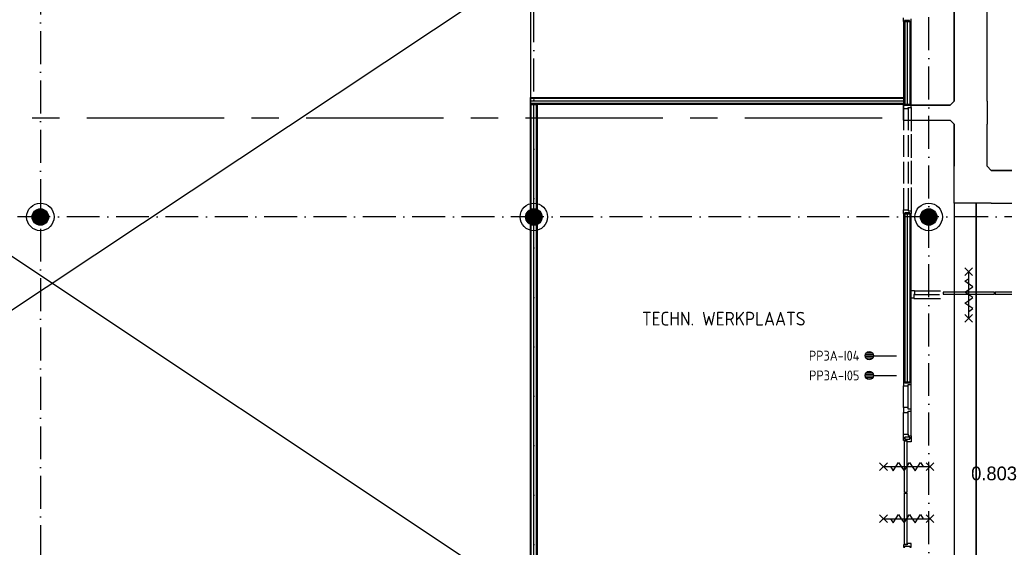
# Model space of a CAD drawing. Header units: millimetres. Extents: x 90707 to 450385, y -1262 to 949019.
# Tile 10 of 60: x 114369 to 132325, y 42791 to 52401. Entities that reach past the tile are written whole.
import ezdxf
from ezdxf.enums import TextEntityAlignment as Align

# ---------------------------------------------------------------- set-up
doc = ezdxf.new("R2010")
doc.units = ezdxf.units.MM
doc.header["$LTSCALE"] = 100
for name, pattern in [('B-SL0', [100000000.0, 0, -100000000.0]), ('CENTER2', [11.25, 7.5, -1.25, 1.25, -1.25]), ('CENTERX2', [40, 25, -5, 5, -5]), ('DASHDOT', [9, 6, -1.5, 0, -1.5])]:
    doc.linetypes.add(name, pattern=pattern)
doc.layers.get('0').update_dxf_attribs({"linetype": 'CONTINUOUS'})
for name, color, linetype in [('AL$1----_ALGEMEEN', 7, 'CONTINUOUS'), ('AL$7----_STRAMIEN', 1, 'DASHDOT'), ('AL$8----_HULPKOLOM', 2, 'CONTINUOUS'), ('AL22----_BINNENWAND', 7, 'CONTINUOUS'), ('AL28----_KONSTRUKTIE', 3, 'CONTINUOUS'), ('AL31----_BUITENKOZ', 7, 'CONTINUOUS'), ('AL32----_BINNENKOZ', 7, 'CONTINUOUS'), ('AL65----_BEVEILIGING', 7, 'CONTINUOUS'), ('ALL-----_REFLIJNEN', 8, 'CONTINUOUS'), ('ALXAA---_GEWBETON', 12, 'CONTINUOUS'), ('BOUW', 8, 'CONTINUOUS'), ('EB6441--_ATTRIB', 2, 'CONTINUOUS'), ('EL6441--_DATACOM', 3, 'CONTINUOUS'), ('KABELGOOT', 8, 'CONTINUOUS'), ('STRAMIEN', 1, 'CENTER2'), ('VOLGNUMMER', 7, 'CONTINUOUS')]:
    doc.layers.add(name, color=color, linetype=linetype)
doc.styles.add('1_8', font='ISO', dxfattribs={"height": 1.8})
doc.styles.add('2_0', font='iso', dxfattribs={"height": 200})
doc.styles.add('BURO-025', font='BUROFONT.shx', dxfattribs={"height": 250})
doc.styles.get("Standard").update_dxf_attribs({"font": 'iso.shx'})

# ---------------------------------------------------------------- blocks, each defined once
blk = doc.blocks.new('ES4X2')
for p, q in [((-0.45, 1.4), (-0.45, 2.6)), ((-0.15, 1.27), (-0.15, 2.73)), ((0.15, 1.27), (0.15, 2.73)), ((0.45, 1.4), (0.45, 2.6)), ((0, 1.25), (0, -3))]:
    blk.add_line(p, q)
blk.add_circle((0, 2), 0.75)
at = {"style": '1_8', "flags": 8}
for tag, p in [('NUMMER', (1.25, 3.5)), ('CODE', (-1.25, 3.5))]:
    blk.add_attdef(tag, text='', height=1.8, rotation=90, dxfattribs=at).set_placement(p, align=Align.MIDDLE_LEFT)
blk.add_attdef('M_CODE', text='', height=1.8, dxfattribs=at).set_placement((0, 0), align=Align.MIDDLE_CENTER)
blk = doc.blocks.new('EH100000')
at = {"linetype": 'ByBlock'}
for p, q in [((1, 0.5), (0, 0.5)), ((1, 0.5, 1), (0, 0.5, 1)), ((0, -0.5, 1), (1, -0.5, 1)), ((1, -0.5), (0, -0.5))]:
    blk.add_line(p, q, dxfattribs=at)
at = {"linetype": 'ByBlock', "invisible_edges": 15}
for points in [[(1, -0.5), (0, -0.5), (0, 0.5), (1, 0.5)], [(0, 0.5), (1, 0.5), (1, 0.5, 1), (0, 0.5, 1)], [(0, -0.5, 1), (1, -0.5, 1), (1, -0.5), (0, -0.5)]]:
    blk.add_3dface(points, dxfattribs=at)
at = {"linetype": 'ByBlock', "style": '2_0', "flags": 8}
blk.add_attdef('FUNCTIE', text='', height=0.5, dxfattribs=at).set_placement((0.5, 0), align=Align.MIDDLE)
at = {"linetype": 'ByBlock', "flags": 9}
blk.add_attdef('SCHOT', text='', height=0.5, dxfattribs=at).set_placement((0.5, 0), align=Align.MIDDLE)
blk = doc.blocks.new('EH100005')
blk.add_lwpolyline([(-1, -0.5), (0, -0.5), (0, 0.5), (-1, 0.5)])
at = {"style": '2_0', "flags": 9}
blk.add_attdef('HULPSTUK', text='', height=0.5, dxfattribs=at).set_placement((0, 0), align=Align.MIDDLE)
blk = doc.blocks.new('KG2MM')
at = {"linetype": 'B-SL0'}
for p, q in [((375, -300), (375, 300)), ((-300, -375), (300, -375))]:
    blk.add_line(p, q, dxfattribs=at)
at = {"linetype": 'ByBlock'}
for points in [[(-300, -375), (-300, 300), (-300, 300), (375, 300)], [(375, -300), (375, -300), (300, -375), (300, -375)]]:
    blk.add_lwpolyline(points, dxfattribs=at)
at = {"flags": 3}
blk.add_attdef('HULPSTUK', (0, 0), '', height=1, rotation=270, dxfattribs=at)
blk = doc.blocks.new('KG3MFM')
at = {"linetype": 'B-SL0'}
for p, q in [((-210, 300), (-210, -300)), ((210, -300), (210, 300)), ((-135, -375), (135, -375))]:
    blk.add_line(p, q, dxfattribs=at)
at = {"linetype": 'ByBlock'}
for points in [[(-210, 300), (0, 300), (0, 300), (210, 300)], [(-135, -375), (-135, -375), (-210, -300), (-210, -300)], [(210, -300), (210, -300), (135, -375), (135, -375)]]:
    blk.add_lwpolyline(points, dxfattribs=at)
at = {"flags": 3}
blk.add_attdef('HULPSTUK', (0, 0), '', height=1, rotation=90, dxfattribs=at)
blk = doc.blocks.new('A$Cca306792')
at = {"layer": 'AL$1----_ALGEMEEN', "color": 8}
for p, q in [((15105, 43063), (32566, 54657)), ((32566, 43059), (15105, 54657)), ((32566, 54657), (32566, 43059))]:
    blk.add_line(p, q, dxfattribs=at)
at = {"layer": 'AL$7----_STRAMIEN', "color": 1}
for points in [[(23628, 78659), (23628, 38070)], [(32628, 5550), (32628, 78659)], [(39828, 29707), (39828, 78659)], [(146222, 50070), (3931, 50070)]]:
    blk.add_lwpolyline(points, dxfattribs=at)
at = {"layer": 'AL$8----_HULPKOLOM', "color": 8}
for centre in [(23628, 50070), (23628, 50070), (32628, 50070), (32628, 50070), (39828, 50070), (39828, 50070)]:
    blk.add_circle(centre, 250, dxfattribs=at)
at = {"layer": 'AL22----_BINNENWAND', "color": 8}
for p, q in [((39375, 52119), (39375, 53630)), ((39375, 53630), (39500, 53630)), ((39500, 53630), (39500, 52119)), ((32566, 52119), (32566, 52244)), ((32566, 52244), (39375, 52244)), ((32566, 43059), (32566, 52119)), ((32566, 52119), (32691, 52119)), ((39375, 52119), (32566, 52119)), ((32691, 52119), (32691, 43059)), ((39375, 52244), (39375, 52119)), ((39500, 52119), (39375, 52119)), ((39375, 47063), (39375, 50125)), ((39375, 50125), (39500, 50125)), ((39500, 50125), (39500, 47063)), ((39500, 47063), (39375, 47063))]:
    blk.add_line(p, q, dxfattribs=at)
at = {"layer": 'AL22----_BINNENWAND', "color": 8, "linetype": 'Continuous'}
for p, q in [((39390, 53630), (39390, 52119)), ((39485, 53630), (39485, 52119)), ((39375, 52229), (32566, 52229)), ((39375, 52134), (32566, 52134)), ((32581, 43059), (32581, 52119)), ((32581, 47074), (32581, 52119)), ((32676, 43059), (32676, 52119)), ((32676, 47074), (32676, 52119)), ((39390, 50125), (39390, 47063)), ((39485, 50125), (39485, 47063))]:
    blk.add_line(p, q, dxfattribs=at)
at = {"layer": 'AL28----_KONSTRUKTIE', "color": 8}
for centre in [(23628, 50070), (23628, 50070), (32628, 50070), (32628, 50070), (39828, 50070), (39828, 50070)]:
    blk.add_circle(centre, 150, dxfattribs=at)
at = {"layer": 'AL31----_BUITENKOZ', "color": 8, "linetype": 'Continuous'}
for p, q in [((40092, 48703), (40092, 48662)), ((41027, 48703), (40092, 48703)), ((40092, 48662), (41027, 48662)), ((41027, 48662), (41027, 48703)), ((41039, 48703), (41039, 48662)), ((41973, 48703), (41039, 48703)), ((41039, 48662), (41973, 48662)), ((39388, 45994), (39429, 45994)), ((39388, 45053), (39388, 45994)), ((39429, 45994), (39429, 45053)), ((39429, 45053), (39388, 45053)), ((39388, 45041), (39429, 45041)), ((39388, 44103), (39388, 45041)), ((39429, 45041), (39429, 44103)), ((39429, 44103), (39388, 44103))]:
    blk.add_line(p, q, dxfattribs=at)
at = {"layer": 'AL32----_BINNENKOZ', "color": 8}
for p, q in [((39366, 53630), (39366, 53697)), ((39388, 53630), (39366, 53630)), ((39480, 53646), (39388, 53646)), ((39388, 53646), (39388, 53630)), ((39480, 53630), (39480, 53646)), ((39505, 53630), (39480, 53630)), ((39505, 53680), (39505, 53630)), ((39390, 52114), (39368, 52114)), ((39368, 52114), (39368, 52047)), ((39390, 52098), (39390, 52114)), ((39482, 52098), (39390, 52098)), ((39507, 52114), (39482, 52114)), ((39482, 52114), (39482, 52098)), ((39507, 52064), (39507, 52114)), ((39368, 52047), (39368, 51652)), ((39368, 52047), (39456, 52047)), ((39456, 52047), (39456, 52064)), ((39456, 52064), (39507, 52064)), ((39456, 52047), (39456, 51652)), ((39507, 52064), (39507, 51635)), ((39368, 51562), (39368, 51167)), ((39456, 51562), (39456, 51167)), ((39507, 51579), (39507, 51150)), ((39368, 51077), (39368, 50682)), ((39456, 51077), (39456, 50682)), ((39507, 51094), (39507, 50665)), ((39368, 50592), (39368, 50197)), ((39456, 50592), (39456, 50197)), ((39507, 50609), (39507, 50180)), ((39368, 50130), (39368, 50197)), ((39368, 50197), (39456, 50197)), ((39390, 50130), (39368, 50130)), ((39482, 50146), (39390, 50146)), ((39390, 50146), (39390, 50130)), ((39456, 50197), (39456, 50180)), ((39456, 50180), (39507, 50180)), ((39482, 50130), (39482, 50146)), ((39507, 50130), (39482, 50130)), ((39507, 50180), (39507, 50130)), ((39572, 48723), (40044, 48723)), ((39555, 48584), (40044, 48584)), ((39572, 48656), (40027, 48656)), ((39393, 47058), (39368, 47058)), ((39368, 47058), (39368, 46991)), ((39393, 47042), (39393, 47058)), ((39507, 47058), (39482, 47058)), ((39482, 47058), (39482, 47042)), ((39507, 47018), (39507, 47058)), ((39368, 46596), (39368, 46991)), ((39368, 46991), (39456, 46991)), ((39482, 47042), (39393, 47042)), ((39456, 46991), (39456, 47018)), ((39456, 47018), (39507, 47018)), ((39456, 46596), (39456, 46991)), ((39368, 46111), (39368, 46506)), ((39456, 46111), (39456, 46506)), ((39368, 46044), (39368, 46111)), ((39368, 46111), (39456, 46111)), ((39393, 46044), (39368, 46044)), ((39368, 46039), (39393, 46039)), ((39368, 45996), (39368, 46039)), ((39435, 45996), (39368, 45996)), ((39482, 46060), (39393, 46060)), ((39393, 46060), (39393, 46044)), ((39393, 46039), (39393, 46023)), ((39393, 46023), (39482, 46023)), ((39435, 45972), (39435, 45996)), ((39507, 45972), (39435, 45972)), ((39456, 46111), (39456, 46084)), ((39456, 46084), (39507, 46084)), ((39482, 46044), (39482, 46060)), ((39507, 46044), (39482, 46044)), ((39482, 46023), (39482, 46039)), ((39482, 46039), (39507, 46039)), ((39507, 46084), (39507, 46044)), ((39507, 46039), (39507, 45972)), ((39435, 44099), (39368, 44099)), ((39368, 44099), (39368, 44055)), ((39368, 44055), (39393, 44055)), ((39393, 44055), (39393, 44071)), ((39393, 44071), (39482, 44071)), ((39507, 44122), (39435, 44122)), ((39435, 44122), (39435, 44099)), ((39482, 44071), (39482, 44055)), ((39482, 44055), (39507, 44055)), ((39507, 44055), (39507, 44122))]:
    blk.add_line(p, q, dxfattribs=at)
at = {"layer": 'AL32----_BINNENKOZ', "color": 8, "linetype": 'Continuous'}
for p, q in [((39505, 48728), (39572, 48728)), ((39505, 48589), (39505, 48728)), ((39572, 48723), (39572, 48656)), ((39555, 48589), (39505, 48589)), ((39572, 48656), (39555, 48656)), ((39555, 48656), (39555, 48584)), ((39507, 46084), (39507, 47018)), ((39368, 46596), (39368, 46506)), ((39456, 46596), (39368, 46596)), ((39368, 46506), (39456, 46506)), ((39456, 46569), (39456, 46596)), ((39507, 46569), (39456, 46569)), ((39456, 46506), (39456, 46533)), ((39456, 46533), (39507, 46533)), ((39507, 46533), (39507, 46569))]:
    blk.add_line(p, q, dxfattribs=at)
at = {"layer": 'AL65----_BEVEILIGING', "color": 8, "linetype": 'Continuous'}
for p, q in [((40490, 49005), (40630, 49145)), ((40630, 49005), (40490, 49145)), ((40560, 48225), (40560, 49075)), ((40485, 48900), (40560, 48950)), ((40635, 48800), (40485, 48900)), ((40485, 48700), (40560, 48750)), ((40635, 48600), (40485, 48700)), ((40560, 48750), (40635, 48800)), ((40485, 48500), (40560, 48550)), ((40635, 48400), (40485, 48500)), ((40560, 48550), (40635, 48600)), ((40560, 48350), (40635, 48400)), ((40490, 48155), (40630, 48295)), ((40630, 48155), (40490, 48295))]:
    blk.add_line(p, q, dxfattribs=at)
for points in [[(38934, 45453), (39074, 45593)], [(38934, 45593), (39074, 45453)], [(39004, 45523), (39854, 45523)], [(39129, 45523), (39179, 45448), (39279, 45598), (39329, 45523)], [(39329, 45523), (39379, 45448), (39479, 45598), (39529, 45523)], [(39529, 45523), (39579, 45448), (39679, 45598), (39729, 45523)], [(39784, 45453), (39924, 45593)], [(39784, 45593), (39924, 45453)], [(38934, 44502), (39074, 44642)], [(38934, 44642), (39074, 44502)], [(39004, 44572), (39854, 44572)], [(39129, 44572), (39179, 44497), (39279, 44647), (39329, 44572)], [(39329, 44572), (39379, 44497), (39479, 44647), (39529, 44572)], [(39529, 44572), (39579, 44497), (39679, 44647), (39729, 44572)], [(39784, 44502), (39924, 44642)], [(39784, 44642), (39924, 44502)]]:
    blk.add_lwpolyline(points, dxfattribs=at)
at = {"layer": 'ALL-----_REFLIJNEN', "color": 8, "linetype": 'Continuous'}
for p, q in [((39437, 53630), (39437, 52119)), ((39375, 52181), (32566, 52181)), ((32628, 47074), (32628, 52119)), ((39437, 50125), (39437, 47063)), ((32628, 43059), (32628, 47074))]:
    blk.add_line(p, q, dxfattribs=at)
at = {"layer": 'ALXAA---_GEWBETON', "color": 8}
for p, q in [((23488, 50016), (23488, 50123)), ((23488, 50016), (23488, 50123)), ((23508, 49980), (23508, 50160)), ((23508, 49980), (23508, 50160)), ((23528, 49958), (23528, 50181)), ((23528, 49958), (23528, 50181)), ((23548, 49943), (23548, 50196)), ((23548, 49943), (23548, 50196)), ((23568, 49932), (23568, 50207)), ((23568, 49932), (23568, 50207)), ((23588, 49925), (23588, 50214)), ((23588, 49925), (23588, 50214)), ((23608, 49921), (23608, 50218)), ((23608, 49921), (23608, 50218)), ((23628, 49920), (23628, 50220)), ((23628, 49920), (23628, 50220)), ((23648, 49921), (23648, 50218)), ((23648, 49921), (23648, 50218)), ((23668, 49925), (23668, 50214)), ((23668, 49925), (23668, 50214)), ((23688, 49932), (23688, 50207)), ((23688, 49932), (23688, 50207)), ((23708, 49943), (23708, 50196)), ((23708, 49943), (23708, 50196)), ((23728, 49958), (23728, 50181)), ((23728, 49958), (23728, 50181)), ((23748, 49980), (23748, 50160)), ((23748, 49980), (23748, 50160)), ((23768, 50016), (23768, 50123)), ((23768, 50016), (23768, 50123)), ((32488, 50016), (32488, 50123)), ((32488, 50016), (32488, 50123)), ((32508, 49980), (32508, 50160)), ((32508, 49980), (32508, 50160)), ((32528, 49958), (32528, 50181)), ((32528, 49958), (32528, 50181)), ((32548, 49943), (32548, 50196)), ((32548, 49943), (32548, 50196)), ((32568, 49932), (32568, 50207)), ((32568, 49932), (32568, 50207)), ((32588, 49925), (32588, 50214)), ((32588, 49925), (32588, 50214)), ((32608, 49921), (32608, 50218)), ((32608, 49921), (32608, 50218)), ((32628, 49920), (32628, 50220)), ((32628, 49920), (32628, 50220)), ((32648, 49921), (32648, 50218)), ((32648, 49921), (32648, 50218)), ((32668, 49925), (32668, 50214)), ((32668, 49925), (32668, 50214)), ((32688, 49932), (32688, 50207)), ((32688, 49932), (32688, 50207)), ((32708, 49943), (32708, 50196)), ((32708, 49943), (32708, 50196)), ((32728, 49958), (32728, 50181)), ((32728, 49958), (32728, 50181)), ((32748, 49980), (32748, 50160)), ((32748, 49980), (32748, 50160)), ((32768, 50016), (32768, 50123)), ((32768, 50016), (32768, 50123)), ((39688, 50016), (39688, 50123)), ((39688, 50016), (39688, 50123)), ((39708, 49980), (39708, 50160)), ((39708, 49980), (39708, 50160)), ((39728, 49958), (39728, 50181)), ((39728, 49958), (39728, 50181)), ((39748, 49943), (39748, 50196)), ((39748, 49943), (39748, 50196)), ((39768, 49932), (39768, 50207)), ((39768, 49932), (39768, 50207)), ((39788, 49925), (39788, 50214)), ((39788, 49925), (39788, 50214)), ((39808, 49921), (39808, 50218)), ((39808, 49921), (39808, 50218)), ((39828, 49920), (39828, 50220)), ((39828, 49920), (39828, 50220)), ((39848, 49921), (39848, 50218)), ((39848, 49921), (39848, 50218)), ((39868, 49925), (39868, 50214)), ((39868, 49925), (39868, 50214)), ((39888, 49932), (39888, 50207)), ((39888, 49932), (39888, 50207)), ((39908, 49943), (39908, 50196)), ((39908, 49943), (39908, 50196)), ((39928, 49958), (39928, 50181)), ((39928, 49958), (39928, 50181)), ((39948, 49980), (39948, 50160)), ((39948, 49980), (39948, 50160)), ((39968, 50016), (39968, 50123)), ((39968, 50016), (39968, 50123))]:
    blk.add_line(p, q, dxfattribs=at)
at = {"layer": 'STRAMIEN', "linetype": 'CENTERX2'}
blk.add_lwpolyline([(38978, 51870), (6180, 51870)], dxfattribs=at)
at = {"layer": 'KABELGOOT', "zscale": 60}
for name, p, xscale, yscale, rotation in [('EH100000', (40593, 59152), 6971.553254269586, 600, 270), ('EH100000', (40219, 51970), 856.0364582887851, 270, 180), ('EH100005', (39363, 51970), 60, 270, 180), ('EH100000', (40594, 51760), 766, 600, 270), ('EH100000', (42758, 50619), 1788.963541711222, 600, 180), ('EH100000', (40494, 43162), 7157, 400, 90), ('EH100005', (40494, 50319), 60, 400, 90)]:
    blk.add_blockref(name, p, dxfattribs=dict(at, xscale=xscale, yscale=yscale, rotation=rotation))
at = {"layer": 'KABELGOOT'}
for name, p, rotation in [('KG3MFM', (40594, 51970), 270), ('KG2MM', (40594, 50619), 90)]:
    blk.add_blockref(name, p, dxfattribs=dict(at, rotation=rotation))
at = {"layer": 'BOUW', "style": 'BURO-025'}
blk.add_text('0.803', height=250, dxfattribs=at).set_placement((40602, 45273))
at = {"layer": 'VOLGNUMMER', "color": 252, "linetype": 'ByBlock'}
blk.add_text('TECHN. WERKPLAATS', height=250, dxfattribs=at).set_placement((34599, 48092))
for tag, p in [('0.28', (16187, 74214)), ('0.17', (62961, 72994)), ('0.16', (78893, 73105)), ('0.29', (35887, 72529)), ('0.18', (53124, 64542)), ('0.701', (85482, 63517)), ('0.30', (29366, 63128)), ('0.32', (36092, 63166)), ('0.12', (90689, 63024)), ('0.29A', (33165, 62745)), ('0.30', (38191, 61494)), ('0.27', (17657, 61363)), ('0.19', (61479, 61433)), ('0.14', (89762, 60088)), ('0.33', (45869, 59450)), ('0.15', (73454, 57402)), ('0.25', (28058, 57013)), ('0.801', (112714, 57073)), ('0.18A', (61029, 56759)), ('0.26A', (36299, 54851)), ('0.20', (60895, 53506)), ('0.800', (90980, 50804)), ('0.25A', (73288, 48435)), ('0.21', (58702, 48178)), ('0.300', (94483, 48257)), ('0.24', (35041, 47783)), ('0.102', (87631, 47613)), ('0.26', (18559, 46119)), ('0.203', (95795, 46197)), ('0.802', (68387, 42721)), ('0.204', (95497, 42149)), ('0.07B', (66790, 38909)), ('0.702', (95327, 36513))]:
    blk.add_attdef(tag, text='', height=250, dxfattribs=at).set_placement(p, align=Align.MIDDLE_CENTER)
at = {"layer": 'VOLGNUMMER', "color": 8, "linetype": 'ByBlock'}
blk.add_attdef('0.600', text='', height=250, dxfattribs=at).set_placement((96800, 48300), align=Align.MIDDLE_CENTER)

msp = doc.modelspace()

# ---------------------------------------------------------------- block references
at = {"layer": 'EL6441--_DATACOM'}
msp.add_blockref('A$Cca306792', (91118, -1262), dxfattribs=at)
ref = msp.add_blockref('ES4X2', (130062, 46281), dxfattribs=dict(at, xscale=100, yscale=100, zscale=100, rotation=90))
ref.add_attrib('CODE', 'PP3A-I04', dxfattribs={"layer": 'EB6441--_ATTRIB', "color": 1, "height": 180, "style": '1_8', "flags": 8}).set_placement((129682, 46281), align=Align.MIDDLE_RIGHT)
ref = msp.add_blockref('ES4X2', (130062, 45921), dxfattribs=dict(at, xscale=100, yscale=100, zscale=100, rotation=90))
ref.add_attrib('CODE', 'PP3A-I05', dxfattribs={"layer": 'EB6441--_ATTRIB', "color": 1, "height": 180, "style": '1_8', "flags": 8}).set_placement((129682, 45921), align=Align.MIDDLE_RIGHT)

doc.saveas('drawing.dxf')
